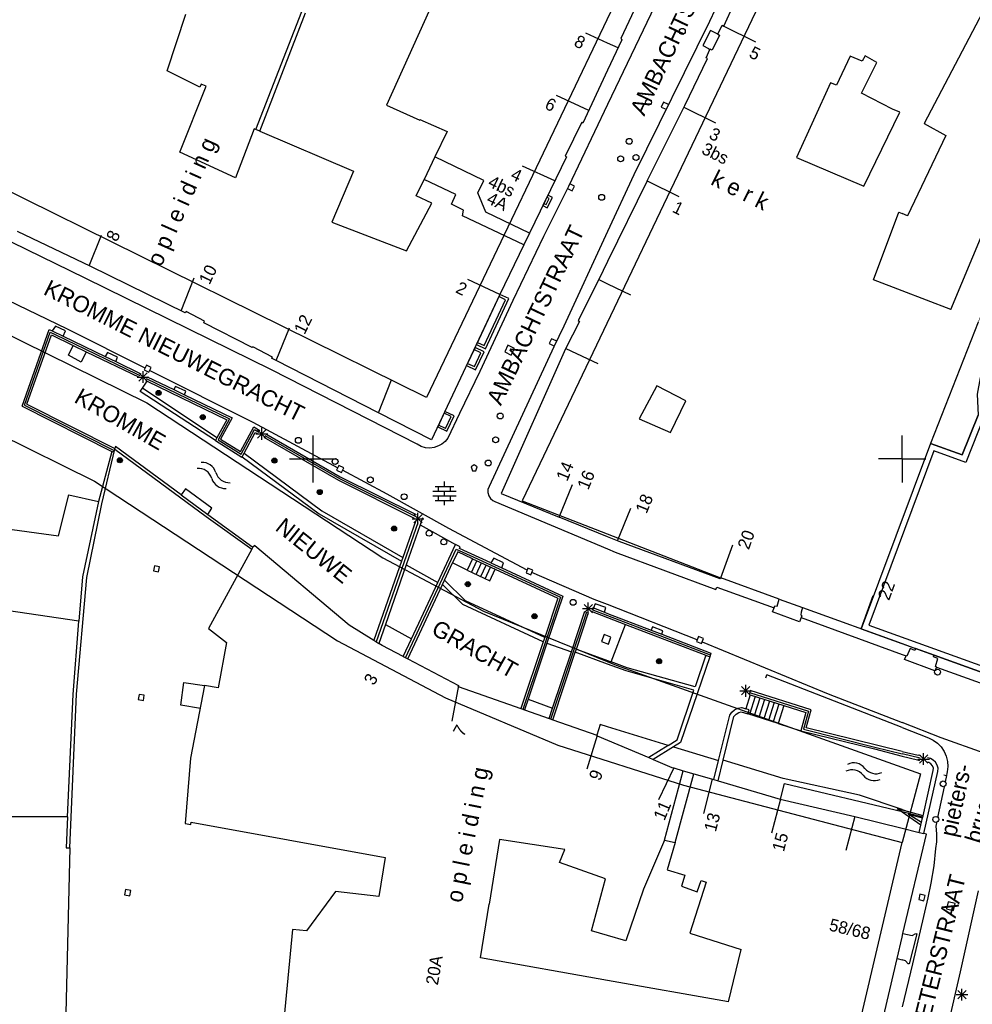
# Model space of a CAD drawing. Header units: millimetres. Extents: x 135944 to 142000, y 454200 to 456692.
# Tile 53 of 153: x 136925 to 137006, y 456004 to 456087. Entities that reach past the tile are written whole.
import ezdxf
from ezdxf.enums import TextEntityAlignment as Align

# ---------------------------------------------------------------- set-up
doc = ezdxf.new("R2010")
doc.units = ezdxf.units.MM
for name, color, linetype in [('TotaalGBKN2013_Bistad', 251, 'Continuous'), ('TotaalGBKN2013X$0$Contouren', 251, 'Continuous'), ('TotaalGBKN2013X$0$Xref', 251, 'Continuous')]:
    doc.layers.add(name, color=color, linetype=linetype)
doc.layers.add('TotaalGBKN2013X$0$PSVPORTS', color=251, linetype='Continuous', plot=False)
doc.styles.add('TotaalGBKN2013X$0$GBKN binnenstad 2009$0$Standard', font='txt')

# ---------------------------------------------------------------- blocks, each defined once
blk = doc.blocks.new('TotaalGBKN2013X$0$GBKN binnenstad 2009')
at = {"layer": 'TotaalGBKN2013_Bistad'}
for p, q in [((136984527.2, 456100000), (136975000, 456080088.3)), ((136989657, 456099733), (136983638, 456087160)), ((136963157, 456095419), (136956230, 456080052)), ((136977472, 456088598), (136976113, 456085697)), ((136984864, 456086762), (136985746, 456088684)), ((137007134, 456088508), (137001861, 456078496)), ((136937611, 456082960), (136939195, 456087775)), ((136945144, 456077963), (136949034, 456087999)), ((136945463, 456077827), (136949356, 456087873)), ((136983638, 456087160), (136977221, 456074136)), ((136984348, 456086062), (136984728, 456086840)), ((136984728, 456086840), (136984864, 456086762)), ((136984864, 456086762), (136987553, 456085431)), ((136975000, 456085316.9), (136973163, 456086163)), ((136983724, 456086371), (136983088, 456085097)), ((136984348, 456086062), (136983724, 456086371)), ((136984494, 456085986), (136983868, 456084715)), ((136984348, 456086062), (136984494, 456085986)), ((136976219, 456085604), (136975000, 456083007.2)), ((136975892, 456084906), (136975000, 456085316.9)), ((136976113, 456085697), (136976219, 456085604)), ((136983088, 456085097), (136983562, 456084861)), ((136983368, 456084061), (136983673, 456084764)), ((136983562, 456084861), (136983673, 456084764)), ((136983692, 456084808), (136983673, 456084764)), ((136983868, 456084715), (136983692, 456084808)), ((136996856, 456084240), (136996596, 456083770)), ((136997865, 456083664), (136996856, 456084240)), ((136981549, 456080024), (136983489, 456084002)), ((136983489, 456084002), (136983368, 456084061)), ((136995600, 456084206), (136994437, 456081748)), ((136996596, 456083770), (136995600, 456084206)), ((136996550, 456081052), (136997865, 456083664)), ((136940390, 456081563), (136937611, 456082960)), ((136975000, 456083007.2), (136972895, 456078523)), ((136940490, 456081814), (136940390, 456081563)), ((136940908, 456081648), (136940490, 456081814)), ((136993910, 456081944), (136991033, 456075591)), ((136994437, 456081748), (136993910, 456081944)), ((136938685, 456076042), (136940908, 456081648)), ((136999172, 456079710), (136996550, 456081052)), ((136956230, 456080052), (136959047, 456078760)), ((136973397, 456079592), (136970668, 456080849)), ((136975000, 456080088.3), (136971674, 456073137)), ((136979748, 456080291), (136979554, 456079885)), ((136980154, 456080097), (136979748, 456080291)), ((136978353, 456073614), (136981549, 456080024)), ((136979554, 456079885), (136979959, 456079691)), ((136981470, 456079866), (136984159, 456078535)), ((136996736, 456073158), (136999802, 456079443)), ((136999802, 456079443), (136999172, 456079710)), ((136959047, 456078760), (136959060, 456078836)), ((136959060, 456078836), (136961379, 456077815)), ((136972799, 456078592), (136971402, 456075707)), ((136972895, 456078523), (136972799, 456078592)), ((137001861, 456078496), (137003705, 456077474)), ((136944989, 456078029), (136943409, 456073873)), ((136945144, 456077963), (136944989, 456078029)), ((136945463, 456077827), (136945144, 456077963)), ((136945463, 456077827), (136953429, 456074425)), ((136961379, 456077815), (136960333, 456075644)), ((137003705, 456077474), (137000466, 456070644)), ((136943409, 456073873), (136938685, 456076042)), ((136960333, 456075644), (136959417, 456073743)), ((136964479, 456073648), (136960333, 456075644)), ((136971508, 456075668), (136968367, 456069181)), ((136971402, 456075707), (136971508, 456075668)), ((136991033, 456075591), (136996736, 456073158)), ((136953429, 456074425), (136951600, 456070095)), ((136970511, 456073609), (136967782, 456074866)), ((136958738, 456072333), (136959417, 456073743)), ((136962127, 456072453), (136959417, 456073743)), ((136963989, 456072597), (136964479, 456073648)), ((136972195, 456073172), (136971790, 456073366)), ((136977221, 456074136), (136975000, 456069322.6)), ((136978353, 456073614), (136975000, 456066772.6)), ((136978353, 456073614), (136981042, 456072283)), ((136964655, 456070950), (136963989, 456072597)), ((136971674, 456073137), (136969549, 456068891)), ((136971595, 456072960), (136972001, 456072766)), ((136972001, 456072766), (136972195, 456073172)), ((137004128, 456062680), (137008433, 456073035)), ((136957915, 456067681), (136960077, 456071710)), ((136960077, 456071710), (136958738, 456072333)), ((136961736, 456071632), (136962127, 456072453)), ((136969581, 456071691), (136969785, 456071593)), ((136969785, 456071593), (136970041, 456072122)), ((136970041, 456072122), (136969837, 456072220)), ((136962774, 456071138), (136961736, 456071632)), ((136962666, 456070657), (136962774, 456071138)), ((136968367, 456069181), (136964655, 456070950)), ((136997577, 456065220), (136999724, 456070962)), ((136999724, 456070962), (137000000, 456070844)), ((136951600, 456070095), (136957915, 456067681)), ((136967879, 456068174), (136962666, 456070657)), ((137000466, 456070644), (137000000, 456070844)), ((136931129, 456066341), (136924890, 456069305)), ((136968367, 456069181), (136967879, 456068174)), ((136975000, 456069322.6), (136971289, 456061280)), ((136930660, 456065354), (136924448, 456068376)), ((136930982, 456066411), (136932030, 456069009)), ((136969549, 456068891), (136966962, 456063444)), ((136967879, 456068174), (136965846, 456063971)), ((136975000, 456066772.6), (136974242, 456065226)), ((136939144, 456062411), (136931129, 456066341)), ((136920375, 456065260), (136929113, 456061041)), ((136946461, 456057561), (136930660, 456065354)), ((136938787, 456062583), (136939911, 456065366)), ((136965849, 456063970), (136963120, 456065227)), ((136974242, 456065226), (136972495, 456061746)), ((136974242, 456065226), (136975000, 456064863.7)), ((137000000, 456064281), (136997577, 456065220)), ((136975000, 456064863.7), (136976949, 456063932)), ((137004128, 456062680), (137000000, 456064281)), ((136965846, 456063971), (136960058, 456051617)), ((136966962, 456063444), (136964143, 456057425)), ((136964524, 456059623), (136966341, 456063521)), ((136966341, 456063521), (136965765, 456063789)), ((136939233, 456062523), (136939144, 456062411)), ((136940786, 456061687), (136939233, 456062523)), ((136940713, 456061561), (136940786, 456061687)), ((136972606, 456061663), (136971427, 456059345)), ((136972495, 456061746), (136972606, 456061663)), ((136925291, 456054488), (136927591, 456060996)), ((136927591, 456060996), (136927856, 456060867)), ((136928121, 456061281), (136927856, 456060867)), ((136927856, 456060867), (136928785, 456060418)), ((136928991, 456060881), (136928121, 456061281)), ((136928785, 456060418), (136928991, 456060881)), ((136929113, 456061041), (136935705, 456057735)), ((136944835, 456059455), (136940713, 456061561)), ((136946858, 456058350), (136947982, 456061133)), ((136971289, 456061280), (136970432, 456059531)), ((137006461, 456061613), (137002398, 456051322)), ((136925496, 456054573), (136927684, 456060765)), ((136925705, 456054654), (136927781, 456060528)), ((136927684, 456060765), (136928092, 456060562)), ((136927781, 456060528), (136929626, 456059634)), ((136928092, 456060562), (136935016, 456057220)), ((136928785, 456060418), (136932340, 456058701)), ((136970226, 456060213), (136970032, 456059807)), ((136970632, 456060019), (136970226, 456060213)), ((136929224, 456058808), (136929626, 456059634)), ((136929626, 456059634), (136930723, 456059105)), ((136944894, 456059531), (136944835, 456059455)), ((136946538, 456058651), (136944894, 456059531)), ((136964250, 456059013), (136963656, 456059291)), ((136963948, 456059891), (136964524, 456059623)), ((136970432, 456059531), (136964932, 456047658)), ((136971427, 456059345), (136965951, 456047079)), ((136966527, 456059649), (136966260, 456059090)), ((136967086, 456059382), (136966527, 456059649)), ((136966819, 456058823), (136967086, 456059382)), ((136970032, 456059807), (136970437, 456059613)), ((136971451, 456059391), (136974158, 456058097)), ((136930295, 456058219), (136929224, 456058808)), ((136930723, 456059105), (136930295, 456058219)), ((136930723, 456059105), (136935221, 456056931)), ((136932551, 456059041), (136932340, 456058701)), ((136932340, 456058701), (136933244, 456058264)), ((136933401, 456058651), (136932551, 456059041)), ((136933244, 456058264), (136933401, 456058651)), ((136946465, 456058550), (136946538, 456058651)), ((136946858, 456058350), (136946465, 456058550)), ((136955538, 456053923), (136946858, 456058350)), ((136963696, 456057837), (136964250, 456059013)), ((136966260, 456059090), (136966819, 456058823)), ((136933244, 456058264), (136935369, 456057237)), ((136935858, 456057976), (136935656, 456057574)), ((136935656, 456057574), (136936058, 456057372)), ((136936260, 456057774), (136935858, 456057976)), ((136936058, 456057372), (136936260, 456057774)), ((136936124, 456057524), (136944880, 456053133)), ((136958830, 456051245), (136946461, 456057561)), ((136963102, 456058115), (136963696, 456057837)), ((136935015, 456057219), (136935295, 456057084)), ((136935064, 456056952), (136936064, 456056952)), ((136935210, 456056598), (136935918, 456057306)), ((136935918, 456056598), (136935210, 456057306)), ((136935564, 456056452), (136935564, 456057452)), ((136935761, 456056670), (136935916, 456056595)), ((136935836, 456056824), (136942909, 456053409)), ((136935909, 456056976), (136938171, 456055883)), ((136955538, 456053923), (136956662, 456056706)), ((136964143, 456057425), (136962432, 456053864)), ((136935326, 456055737), (136935502, 456055998)), ((136935502, 456055998), (136935916, 456056595)), ((136941826, 456051798), (136935502, 456055998)), ((136935916, 456056595), (136942673, 456053332)), ((136938321, 456056151), (136938171, 456055883)), ((136938171, 456055883), (136939077, 456055445)), ((136939201, 456055761), (136938321, 456056151)), ((136979171, 456056215), (136977678, 456053413)), ((136981628, 456054923), (136979171, 456056215)), ((136941704, 456051576), (136935326, 456055737)), ((136939077, 456055445), (136939201, 456055761)), ((136939077, 456055445), (136943138, 456053483)), ((136925291, 456054488), (136932901, 456050636)), ((136925496, 456054573), (136933100, 456050724)), ((136925705, 456054654), (136933175, 456050873)), ((136980350, 456052236), (136981628, 456054923)), ((136942673, 456053332), (136941826, 456051798)), ((136942909, 456053409), (136941930, 456051634)), ((136943138, 456053483), (136942150, 456051691)), ((136960058, 456051617), (136955538, 456053923)), ((136961725, 456053598), (136961119, 456053882)), ((136961250, 456052586), (136961725, 456053598)), ((136962432, 456053864), (136961439, 456051756)), ((136977678, 456053413), (136980350, 456052236)), ((137005110, 456050335), (137006464, 456053721)), ((136943831, 456050632), (136944956, 456052720)), ((136943892, 456050398), (136945021, 456052492)), ((136944880, 456053133), (136952099, 456049253)), ((136944956, 456052720), (136945465, 456052427)), ((136945021, 456052492), (136945383, 456052283)), ((136945287, 456051777), (136945995, 456052485)), ((136945995, 456051777), (136945287, 456052485)), ((136945641, 456051631), (136945641, 456052631)), ((136961250, 456052586), (136960644, 456052870)), ((136941826, 456051798), (136941704, 456051576)), ((136941930, 456051634), (136943892, 456050398)), ((136942150, 456051691), (136943831, 456050632)), ((136944135, 456050491), (136945087, 456052258)), ((136945087, 456052258), (136945298, 456052136)), ((136945141, 456052131), (136946141, 456052131)), ((136945818, 456051837), (136952145, 456048195)), ((136945903, 456051985), (136952225, 456048345)), ((136945985, 456052128), (136952303, 456048490)), ((136950000, 456050000), (136950000, 456052000)), ((136961439, 456051756), (136961207, 456051474)), ((137000000, 456050000), (137000000, 456052000)), ((137000000, 456050000), (137000000, 456052000)), ((136932061, 456046196), (136933164, 456050842)), ((136933164, 456050842), (136933024, 456050574)), ((136933164, 456050842), (136940926, 456045125)), ((136933217, 456051051), (136933175, 456050873)), ((136938791, 456046946), (136933217, 456051051)), ((136941704, 456051576), (136943956, 456050158)), ((136958834, 456051242), (136958830, 456051245)), ((136959166, 456051062), (136958834, 456051242)), ((136959528, 456050955), (136959166, 456051062)), ((136959905, 456050927), (136959528, 456050955)), ((136960279, 456050978), (136959905, 456050927)), ((136960634, 456051107), (136960279, 456050978)), ((136960919, 456051248), (136960634, 456051107)), ((136961207, 456051474), (136960919, 456051248)), ((137002398, 456051322), (137005110, 456050335)), ((136932901, 456050636), (136931782, 456046380)), ((136933024, 456050574), (136932901, 456050636)), ((136943956, 456050158), (136943974, 456050191)), ((136943974, 456050191), (136944135, 456050491)), ((136943974, 456050191), (136950518, 456045325)), ((136944135, 456050491), (136950729, 456045590)), ((136948000, 456050000), (136950000, 456050000)), ((136950000, 456050000), (136952000, 456050000)), ((136950000, 456048000), (136950000, 456050000)), ((137000000, 456050000), (136998000, 456050000)), ((137000000, 456050000), (137000000, 456048000)), ((137000000, 456050000), (137000000, 456048000)), ((137000000, 456050000), (137002000, 456050000)), ((136952194, 456049451), (136951992, 456049049)), ((136952596, 456049249), (136952194, 456049451)), ((136952394, 456048847), (136952596, 456049249)), ((136963675, 456049504), (136963425, 456049322)), ((136963425, 456049322), (136963529, 456049004)), ((136963925, 456049322), (136963675, 456049504)), ((136963822, 456049004), (136963925, 456049322)), ((136951992, 456049049), (136952394, 456048847)), ((136952225, 456048345), (136958663, 456045129)), ((136952303, 456048490), (136958738, 456045277)), ((136956278, 456047006), (136952487, 456049044)), ((136963529, 456049004), (136963822, 456049004)), ((136939174, 456047449), (136938791, 456046946)), ((136941411, 456045815), (136939174, 456047449)), ((136952145, 456048195), (136958587, 456044978)), ((136960353, 456047674), (136961953, 456047674)), ((136960653, 456047274), (136960653, 456047674)), ((136961153, 456047674), (136961153, 456048074)), ((136961653, 456047274), (136961653, 456047674)), ((136964932, 456047658), (136964844, 456047405)), ((136970891, 456045061), (136972026, 456047839)), ((136928396, 456043468), (136929268, 456046943)), ((136929268, 456046943), (136931782, 456046380)), ((136938791, 456046946), (136941060, 456045275)), ((136961523, 456044085), (136956278, 456047006)), ((136960173, 456047274), (136962133, 456047274)), ((136960173, 456046874), (136962133, 456046874)), ((136960653, 456046474), (136960653, 456046874)), ((136961153, 456046874), (136961153, 456047274)), ((136961653, 456046474), (136961653, 456046874)), ((136964844, 456047405), (136964835, 456047138)), ((136964835, 456047138), (136964904, 456046880)), ((136964904, 456046880), (136965047, 456046654)), ((136965047, 456046654), (136965249, 456046480)), ((136965951, 456047079), (136970891, 456045061)), ((136931782, 456046380), (136930429, 456039989)), ((136930778, 456039945), (136932061, 456046196)), ((136941060, 456045275), (136941411, 456045815)), ((136960353, 456046474), (136961953, 456046474)), ((136961153, 456046074), (136961153, 456046474)), ((136965249, 456046480), (136965412, 456046399)), ((136965412, 456046399), (136975000, 456042353.6)), ((136975837, 456043041), (136976972, 456045819)), ((136940926, 456045125), (136944783, 456042352)), ((136941060, 456045275), (136944870, 456042512)), ((136950518, 456045325), (136957493, 456041316)), ((136950729, 456045590), (136957601, 456041629)), ((136958540, 456044568), (136959248, 456045276)), ((136959248, 456044568), (136958540, 456045276)), ((136958894, 456044422), (136958894, 456045422)), ((136959287, 456045003), (136959092, 456044407)), ((136975000, 456043383.1), (136970891, 456045061)), ((136919708, 456044636), (136928396, 456043468)), ((136958895, 456044587), (136955357, 456034473)), ((136958676, 456044698), (136957601, 456041629)), ((136959092, 456044407), (136957900, 456041003)), ((136958394, 456044922), (136959394, 456044922)), ((136959092, 456044407), (136962086, 456042731)), ((136968163, 456040549), (136961523, 456044085)), ((136975992, 456042978), (136975000, 456043383.1)), ((136944870, 456042512), (136944783, 456042352)), ((136945042, 456042660), (136944870, 456042512)), ((136945042, 456042660), (136953072, 456035904)), ((136960583, 456039511), (136962086, 456042731)), ((136962485, 456042545), (136962086, 456042731)), ((136962415, 456042401), (136962485, 456042545)), ((136984563, 456039830), (136975992, 456042978)), ((136984613, 456039892), (136985635, 456042713)), ((136944783, 456042352), (136941123, 456035603)), ((136957601, 456041629), (136957493, 456041316)), ((136957842, 456033121), (136962147, 456042343)), ((136962276, 456042098), (136961845, 456041175)), ((136962147, 456042343), (136963585, 456041681)), ((136963515, 456041531), (136962276, 456042098)), ((136965072, 456041178), (136962415, 456042401)), ((136963585, 456041681), (136970985, 456038272)), ((136975000, 456042353.6), (136975646, 456042081)), ((136975646, 456042081), (136984179, 456038908)), ((136936524, 456040933), (136936443, 456040490)), ((136936967, 456040852), (136936524, 456040933)), ((136936886, 456040409), (136936967, 456040852)), ((136957493, 456041316), (136955145, 456034606)), ((136957900, 456041003), (136956132, 456035947)), ((136957900, 456041003), (136960583, 456039511)), ((136961164, 456039715), (136961845, 456041175)), ((136963063, 456040550), (136961845, 456041175)), ((136963515, 456041531), (136963063, 456040550)), ((136963452, 456040370), (136963904, 456041351)), ((136963515, 456041531), (136965457, 456040636)), ((136963840, 456040191), (136964292, 456041172)), ((136964229, 456040012), (136964681, 456040993)), ((136964617, 456039833), (136965069, 456040814)), ((136965331, 456041581), (136965072, 456041178)), ((136965072, 456041178), (136966012, 456040744)), ((136966171, 456041171), (136965331, 456041581)), ((136966012, 456040744), (136966171, 456041171)), ((136929903, 456030017), (136930778, 456039945)), ((136930429, 456039989), (136930122, 456036237)), ((136936443, 456040490), (136936886, 456040409)), ((136963063, 456040550), (136965005, 456039655)), ((136965005, 456039655), (136965457, 456040636)), ((136965457, 456040636), (136970782, 456038184)), ((136966012, 456040744), (136971189, 456038360)), ((136968240, 456040734), (136968075, 456040315)), ((136968075, 456040315), (136968494, 456040150)), ((136968659, 456040569), (136968240, 456040734)), ((136968494, 456040150), (136968659, 456040569)), ((136973863, 456038077), (136968553, 456040356)), ((136958037, 456033018), (136960989, 456039343)), ((136958349, 456034728), (136960583, 456039511)), ((136960989, 456039343), (136961164, 456039715)), ((136962700, 456037641), (136960989, 456039343)), ((136962923, 456037961), (136961164, 456039715)), ((136984179, 456038908), (136984273, 456039121)), ((136984273, 456039121), (136989124, 456037350)), ((136984596, 456039898), (136984563, 456039830)), ((136989567, 456038100), (136984596, 456039898)), ((136970985, 456038272), (136967789, 456028735)), ((136971189, 456038360), (136969851, 456034368)), ((136996521, 456035578), (136997543, 456038399)), ((136930122, 456036237), (136921618, 456037467)), ((136969537, 456034472), (136962700, 456037641)), ((136969659, 456034835), (136962923, 456037961)), ((136970782, 456038184), (136969659, 456034835)), ((136972999, 456036945), (136973707, 456037653)), ((136973707, 456036945), (136972999, 456037653)), ((136973353, 456036799), (136973353, 456037799)), ((136973951, 456037691), (136973789, 456037351)), ((136975000, 456037629.1), (136973863, 456038077)), ((136974851, 456037381), (136973951, 456037691)), ((136982604, 456034634), (136975000, 456037629.1)), ((136989124, 456037350), (136989188, 456037518)), ((136989188, 456037518), (136989383, 456037491)), ((136989383, 456037491), (136989567, 456038100)), ((136989567, 456038100), (136991540, 456037386)), ((136970188, 456027901), (136973229, 456037026)), ((136971923, 456033629), (136973075, 456037084)), ((136972345, 456033853), (136973384, 456036968)), ((136972853, 456037299), (136973853, 456037299)), ((136973589, 456037074), (136975000, 456036531.3)), ((136973647, 456037229), (136975000, 456036708.5)), ((136973705, 456037383), (136973789, 456037351)), ((136973789, 456037351), (136974740, 456036985)), ((136974740, 456036985), (136974851, 456037381)), ((136974740, 456036985), (136975000, 456036885)), ((136975000, 456036885), (136978683, 456035468)), ((136975000, 456036708.5), (136979433, 456035003)), ((136988995, 456037012), (136989124, 456037350)), ((136991281, 456036171), (136988995, 456037012)), ((136991425, 456036991), (136991409, 456036756)), ((136991409, 456036756), (136991499, 456036673)), ((136991540, 456037386), (136991425, 456036991)), ((136991499, 456036673), (136991434, 456036523)), ((136991540, 456037386), (137000000, 456034328)), ((136929620, 456029985), (136930122, 456036237)), ((136953072, 456035904), (136955145, 456034606)), ((136956132, 456035947), (136955569, 456034340)), ((136956132, 456035947), (136958349, 456034728)), ((136975000, 456036531.3), (136976519, 456035947)), ((136975306, 456032770), (136976519, 456035947)), ((136976519, 456035947), (136983341, 456033323)), ((136991434, 456036523), (136991281, 456036171)), ((136991434, 456036523), (137000000, 456033398)), ((136941123, 456035603), (136942640, 456034404)), ((136974705, 456035084), (136974484, 456034505)), ((136975000, 456034971.4), (136974705, 456035084)), ((136975284, 456034863), (136975000, 456034971.4)), ((136978821, 456035731), (136978683, 456035468)), ((136978683, 456035468), (136979595, 456035118)), ((136979681, 456035401), (136978821, 456035731)), ((136979433, 456035004), (136983714, 456033357)), ((136979595, 456035118), (136979681, 456035401)), ((136979595, 456035118), (136983773, 456033511)), ((136982713, 456034915), (136982548, 456034496)), ((136983132, 456034750), (136982713, 456034915)), ((136942640, 456034404), (136941945, 456030561)), ((136955145, 456034606), (136955569, 456034340)), ((136955854, 456034162), (136955569, 456034340)), ((136957647, 456033223), (136955854, 456034162)), ((136957647, 456033223), (136958349, 456034728)), ((136969537, 456034472), (136967635, 456028797)), ((136969851, 456034368), (136968247, 456029590)), ((136969659, 456034835), (136969537, 456034472)), ((136969851, 456034368), (136971923, 456033629)), ((136974484, 456034505), (136975063, 456034284)), ((136975000, 456034308), (136975063, 456034284)), ((136975063, 456034284), (136975284, 456034863)), ((136982548, 456034496), (136982967, 456034331)), ((136982967, 456034331), (136983132, 456034750)), ((136983024, 456034466), (136993715, 456030065)), ((137000000, 456034328), (137001146, 456033914)), ((136970324, 456028833), (136971923, 456033629)), ((136970343, 456027846), (136972257, 456033587)), ((136972257, 456033587), (136972345, 456033853)), ((136975000, 456032583.1), (136972257, 456033587)), ((136972345, 456033853), (136975000, 456032881.9)), ((136983341, 456033323), (136982432, 456030644)), ((136983341, 456033323), (136983667, 456033198)), ((136983773, 456033511), (136983667, 456033198)), ((137000000, 456033398), (137000336, 456033275)), ((137000207, 456032965), (137000336, 456033275)), ((137000400, 456033252), (137000336, 456033275)), ((137000694, 456033906), (137000400, 456033252)), ((137001076, 456033746), (137000694, 456033906)), ((137001146, 456033914), (137001076, 456033746)), ((137002724, 456033346), (137001146, 456033914)), ((137002667, 456033194), (137002724, 456033346)), ((137007197, 456031736), (137002724, 456033346)), ((136957647, 456033223), (136958037, 456033018)), ((136958037, 456033018), (136962336, 456030766)), ((136975000, 456032881.9), (136975306, 456032770)), ((136976585, 456032003), (136975000, 456032583.1)), ((136976671, 456032270), (136975306, 456032770)), ((136983667, 456033198), (136981196, 456025914)), ((137002775, 456032005), (137000207, 456032965)), ((137003028, 456033050), (137002667, 456033194)), ((137002820, 456032366), (137003028, 456033050)), ((136982327, 456030377), (136976585, 456032003)), ((136982432, 456030644), (136976671, 456032270)), ((136988432, 456031426), (136988523, 456031659)), ((137000000, 456027184), (136988523, 456031659)), ((137002922, 456032328), (137002775, 456032005)), ((137002922, 456032328), (137002820, 456032366)), ((137002922, 456032328), (137006614, 456030977)), ((136938762, 456029078), (136939033, 456031022)), ((136939033, 456031022), (136940784, 456030769)), ((136940784, 456030769), (136939592, 456024603)), ((136941945, 456030561), (136940784, 456030769)), ((136962336, 456030766), (136961763, 456027732)), ((136962336, 456030766), (136962292, 456030674)), ((136986720, 456029811), (136986720, 456030811)), ((136929138, 456019606), (136929620, 456029985)), ((136929345, 456016988), (136929903, 456030017)), ((136935227, 456030008), (136935146, 456029565)), ((136935670, 456029927), (136935227, 456030008)), ((136935589, 456029484), (136935670, 456029927)), ((136962292, 456030674), (136962318, 456030665)), ((136962318, 456030665), (136967635, 456028797)), ((136980905, 456026145), (136982327, 456030377)), ((136986220, 456030311), (136987220, 456030311)), ((136986366, 456029957), (136987074, 456030665)), ((136987074, 456029957), (136986366, 456030665)), ((136987106, 456029957), (136986734, 456028782)), ((136987113, 456030340), (136987002, 456029990)), ((136987002, 456029990), (136987106, 456029957)), ((136987057, 456030165), (136992052, 456028583)), ((136987106, 456029957), (136989953, 456029056)), ((136992277, 456028705), (136987113, 456030340)), ((136993715, 456030065), (137000000, 456027611)), ((136935146, 456029565), (136935589, 456029484)), ((136940435, 456028806), (136938762, 456029078)), ((136968247, 456029590), (136967947, 456028688)), ((136968247, 456029590), (136970324, 456028833)), ((136987513, 456029828), (136987032, 456028309)), ((136987920, 456029699), (136987439, 456028180)), ((136988327, 456029570), (136987846, 456028051)), ((136988733, 456029442), (136988252, 456027923)), ((136989140, 456029313), (136988659, 456027794)), ((136989547, 456029184), (136989066, 456027665)), ((136989953, 456029056), (136989472, 456027536)), ((136989953, 456029056), (136991827, 456028462)), ((136967635, 456028797), (136967947, 456028688)), ((136967947, 456028688), (136970032, 456027956)), ((136970032, 456027956), (136970324, 456028833)), ((136984412, 456024392), (136985360, 456028232)), ((136985360, 456028232), (136985541, 456028488)), ((136985541, 456028488), (136985780, 456028691)), ((136985724, 456028142), (136985902, 456028337)), ((136985780, 456028691), (136986063, 456028827)), ((136985902, 456028337), (136986130, 456028470)), ((136986063, 456028827), (136986371, 456028887)), ((136986130, 456028470), (136986335, 456028523)), ((136986335, 456028523), (136986900, 456028349)), ((136986371, 456028887), (136986404, 456028889)), ((136986404, 456028889), (136986734, 456028782)), ((136987011, 456028693), (136986734, 456028782)), ((136986900, 456028349), (136987011, 456028693)), ((136989472, 456027536), (136986900, 456028349)), ((136991827, 456028462), (136991393, 456026911)), ((136992052, 456028583), (136991621, 456027045)), ((136991849, 456027178), (136992277, 456028705)), ((136970032, 456027956), (136970343, 456027846)), ((136970343, 456027846), (136974082, 456026533)), ((136974366, 456027447), (136974082, 456026533)), ((136975000, 456027252.9), (136974366, 456027447)), ((136984804, 456024416), (136985724, 456028142)), ((136989472, 456027536), (136991393, 456026911)), ((137003308, 456026319), (137000000, 456027611)), ((136980150, 456025676), (136975000, 456027252.9)), ((136991393, 456026911), (136997641, 456025378)), ((136991621, 456027045), (136997691, 456025537)), ((137000000, 456025164), (136991849, 456027178)), ((137000000, 456027184), (137002225, 456026317)), ((136974111, 456026523), (136973229, 456023656)), ((136974111, 456026523), (136974082, 456026533)), ((136974100, 456026483), (136974111, 456026523)), ((136974100, 456026483), (136975000, 456026104.9)), ((136975000, 456026104.9), (136978484, 456024641)), ((136980150, 456025676), (136980905, 456026145)), ((136981196, 456025914), (136980605, 456025547)), ((137002225, 456026317), (137002632, 456026125)), ((137002632, 456026125), (137002999, 456025863)), ((137002999, 456025863), (137003314, 456025541)), ((137006977, 456025002), (137003308, 456026319)), ((136980150, 456025676), (136978484, 456024641)), ((136980605, 456025547), (136978877, 456024476)), ((136980605, 456025547), (136984412, 456024392)), ((136997641, 456025378), (137000000, 456024749)), ((136997691, 456025537), (137000000, 456024958)), ((137000000, 456025164), (137001360, 456024849)), ((137001536, 456024604), (137000000, 456024958)), ((137001468, 456024161), (137002176, 456024869)), ((137002176, 456024161), (137001468, 456024869)), ((137001822, 456024015), (137001822, 456025015)), ((137003314, 456025541), (137003567, 456025169)), ((137003567, 456025169), (137003750, 456024757)), ((136939592, 456024603), (136939124, 456019052)), ((136978484, 456024641), (136978877, 456024476)), ((136978877, 456024476), (136980462, 456023810)), ((136984012, 456022769), (136984412, 456024392)), ((136984372, 456022663), (136984804, 456024416)), ((136989907, 456022877), (136984804, 456024416)), ((137000000, 456024749), (137001294, 456024450)), ((137001294, 456024450), (137001484, 456024403)), ((137001322, 456024515), (137002322, 456024515)), ((137001583, 456024785), (137001360, 456024849)), ((137002257, 456024210), (137002066, 456024258)), ((137002281, 456024586), (137002160, 456024621)), ((137002258, 456024210), (137002257, 456024210)), ((137002445, 456024112), (137002258, 456024210)), ((137002400, 456024554), (137002281, 456024586)), ((137002646, 456024429), (137002400, 456024554)), ((137002582, 456023952), (137002445, 456024112)), ((137002845, 456024239), (137002646, 456024429)), ((137002982, 456024000), (137002845, 456024239)), ((137003750, 456024757), (137003858, 456024320)), ((137003858, 456024320), (137003887, 456023871)), ((136980615, 456023765), (136979331, 456021055)), ((136979841, 456017634), (136981423, 456023528)), ((136980462, 456023810), (136980615, 456023765)), ((136980615, 456023765), (136981423, 456023528)), ((136980729, 456017419), (136982317, 456023265)), ((136981423, 456023528), (136982317, 456023265)), ((136982317, 456023265), (136984012, 456022769)), ((137001775, 456019700), (137002641, 456023543)), ((137001844, 456018193), (137003029, 456023456)), ((137002651, 456023753), (137002582, 456023952)), ((137002641, 456023543), (137002651, 456023753)), ((137003045, 456023731), (137002982, 456024000)), ((137003029, 456023456), (137003045, 456023731)), ((137003806, 456023295), (137003780, 456023108)), ((137003836, 456023423), (137003806, 456023295)), ((137003887, 456023871), (137003836, 456023423)), ((136983884, 456022806), (136983127, 456019904)), ((136984012, 456022769), (136984372, 456022663)), ((136984372, 456022663), (136989657, 456021113)), ((136989661, 456021118), (136990002, 456022429)), ((136996394, 456021455), (136989907, 456022877)), ((136990002, 456022429), (137000000, 456020053)), ((137003536, 456023162), (137003780, 456023109)), ((137003780, 456023108), (137003663, 456022568)), ((137003576, 456022166), (137003009, 456019545)), ((136989661, 456021118), (136988904, 456018216)), ((136989657, 456021113), (136995990, 456019646)), ((137000000, 456020224), (136996394, 456021455)), ((137000000, 456020003), (136999569, 456020300)), ((136999569, 456020300), (137000000, 456020183)), ((137000000, 456020224), (137000579, 456020026)), ((137000579, 456020026), (137000000, 456020183)), ((137000000, 456020053), (137001757, 456019617)), ((137001596, 456018901), (137000000, 456020003)), ((137001775, 456019700), (137000579, 456020026)), ((136929138, 456019606), (136924100, 456019602)), ((136929138, 456019606), (136929038, 456016963)), ((136939124, 456019052), (136939617, 456018962)), ((136939617, 456018962), (136939654, 456019168)), ((136939654, 456019168), (136956112, 456016154)), ((136995990, 456019646), (136995233, 456016744)), ((136995990, 456019646), (137000000, 456018637)), ((137001646, 456019124), (137000522, 456019838)), ((137000522, 456019838), (137001738, 456019533)), ((137001596, 456018901), (137001646, 456019124)), ((137001646, 456019124), (137001738, 456019533)), ((137001738, 456019533), (137001775, 456019700)), ((137002913, 456019098), (137002855, 456018830)), ((137000000, 456018637), (137001457, 456018286)), ((137001457, 456018286), (137001596, 456018901)), ((137001457, 456018286), (137001844, 456018193)), ((137002061, 456018141), (137001844, 456018193)), ((137002855, 456018830), (137002923, 456018154)), ((136965829, 456017676), (136964942, 456012188)), ((136971366, 456016832), (136965829, 456017676)), ((136979841, 456017634), (136978055, 456013472)), ((136979841, 456017634), (136980729, 456017419)), ((136980729, 456017419), (136980052, 456015119)), ((137000072, 456009688), (137002061, 456018141)), ((137002911, 456017474), (137002841, 456016913)), ((137002923, 456018154), (137002911, 456017474)), ((136929345, 456016988), (136928961, 456001573)), ((136929038, 456016963), (136929345, 456016988)), ((136970916, 456015739), (136971366, 456016832)), ((137002841, 456016913), (137002678, 456015437)), ((136956112, 456016154), (136955569, 456012850)), ((136974826, 456014348), (136970916, 456015739)), ((136980052, 456015119), (136981556, 456014663)), ((137002678, 456015437), (137002436, 456013971)), ((136973636, 456009914), (136974826, 456014348)), ((136981556, 456014663), (136981278, 456013710)), ((136983352, 456014049), (136981973, 456009722)), ((136982592, 456013248), (136982946, 456014188)), ((136982946, 456014188), (136983352, 456014049)), ((136934074, 456013435), (136933993, 456012992)), ((136934517, 456013354), (136934074, 456013435)), ((136934436, 456012911), (136934517, 456013354)), ((136951895, 456013273), (136949429, 456009917)), ((136955569, 456012850), (136951895, 456013273)), ((136978055, 456013472), (136976542, 456009088)), ((136981278, 456013710), (136982592, 456013248)), ((137002436, 456013971), (137002169, 456012741)), ((137004957, 456006441), (137006489, 456013331)), ((136933993, 456012992), (136934436, 456012911)), ((137002169, 456012741), (137000893, 456007113)), ((137001515, 456013030), (137001405, 456012594)), ((137001405, 456012594), (137001841, 456012484)), ((137001951, 456012920), (137001515, 456013030)), ((137001841, 456012484), (137001951, 456012920)), ((137003912, 456012400), (137003770, 456011796)), ((137004516, 456012258), (137003912, 456012400)), ((136964204, 456007623), (136964942, 456012188)), ((137003770, 456011796), (137004374, 456011654)), ((137004374, 456011654), (137004516, 456012258)), ((136948236, 456010037), (136947123, 455998050)), ((136949429, 456009917), (136948236, 456010037)), ((136975000, 456009526.3), (136973636, 456009914)), ((136976542, 456009088), (136975000, 456009526.3)), ((136981973, 456009722), (136986326, 456008353)), ((136999573, 456007569), (137000000, 456009382)), ((137000000, 456009382), (137000072, 456009688)), ((137000072, 456009688), (137000852, 456009531)), ((137001252, 456009682), (137000598, 456007137)), ((137000852, 456009531), (137001167, 456009702)), ((137001167, 456009702), (137001252, 456009682)), ((136985257, 456003900), (136986326, 456008353)), ((136975000, 456005713.8), (136964204, 456007623)), ((136997889, 456000413), (136999573, 456007569)), ((136999573, 456007569), (137000000, 456007455)), ((137000272, 456007382), (137000000, 456007455)), ((137000503, 456007132), (137000272, 456007382)), ((137000893, 456007113), (137000000, 456003477)), ((137000598, 456007137), (137000503, 456007132)), ((136985257, 456003900), (136975000, 456005713.8)), ((137000000, 455985149), (137004957, 456006441)), ((137004727, 456004158), (137005435, 456004866)), ((137005435, 456004158), (137004727, 456004866)), ((137005081, 456004012), (137005081, 456005012)), ((137004581, 456004512), (137005581, 456004512))]:
    blk.add_line(p, q, dxfattribs=at)
for centre, radius in [((136981342, 456086311), 250), ((136978467, 456080287), 250), ((136976833, 456076968), 250), ((136976104, 456075488), 250), ((136977412, 456075601), 250), ((136974491, 456072213), 250), ((136974491, 456072213), 250), ((136936886, 456055607), 215), ((136936886, 456055607), 155), ((136936886, 456055607), 95), ((136936886, 456055607), 35), ((136940633, 456053549), 215), ((136940633, 456053549), 155), ((136940633, 456053549), 95), ((136940633, 456053549), 35), ((136965886, 456053646), 250), ((136948743, 456051580), 250), ((136965494, 456051625), 250), ((136933594, 456049888), 215), ((136933594, 456049888), 155), ((136933594, 456049888), 95), ((136946715, 456049863), 215), ((136946715, 456049863), 155), ((136946715, 456049863), 95), ((136951863, 456049783), 250), ((136933594, 456049888), 35), ((136946715, 456049863), 35), ((136964863, 456049658), 250), ((136954859, 456048222), 250), ((136950564, 456047186), 215), ((136950564, 456047186), 155), ((136950564, 456047186), 95), ((136950564, 456047186), 35), ((136957722, 456046792), 250), ((136956874, 456044088), 215), ((136956874, 456044088), 155), ((136956874, 456044088), 95), ((136956874, 456044088), 35), ((136959841, 456043689), 250), ((136961089, 456042953), 250), ((136963135, 456039365), 215), ((136963135, 456039365), 155), ((136963135, 456039365), 95), ((136963135, 456039365), 35), ((136972070, 456037824), 250), ((136968791, 456036638), 215), ((136968791, 456036638), 155), ((136968791, 456036638), 95), ((136968791, 456036638), 35), ((136979371, 456032819), 215), ((136979371, 456032819), 155), ((136979371, 456032819), 95), ((136979371, 456032819), 35), ((137003006, 456031896), 250), ((137003483, 456022411), 250), ((137002853, 456019391), 250)]:
    blk.add_circle(centre, radius, dxfattribs=at)
for centre, radius, start, end in [((136940260.1, 456048032.5), 1174.3, 15.347117, 95.179581), ((136940604.1, 456048524.7), 1174.3, 15.347117, 95.179581), ((136942572.2, 456048724.9), 1239.8, 197.929542, 271.683589), ((136942916.2, 456049217.2), 1239.8, 197.929542, 271.683589), ((136995891.6, 456023014.5), 1174.3, 36.959131, 116.791594), ((136995753.1, 456022430.2), 1174.3, 36.959131, 116.791594), ((136997786.1, 456024509.9), 1239.8, 219.541556, 293.295603), ((136997647.6, 456023925.5), 1239.8, 219.541556, 293.295603)]:
    blk.add_arc(centre, radius, start, end, dxfattribs=at)
for points in [[(136969924, 456072400), (136969493, 456071510), (136969877, 456071324), (136970308, 456072214)], [(136965849, 456063970), (136963863, 456059709), (136964620, 456059356), (136966607, 456063617)], [(136963741, 456059471), (136963016, 456057933), (136963790, 456057568), (136964515, 456059106)], [(136961192, 456054036), (136960575, 456052727), (136961350, 456052362), (136961967, 456053671)]]:
    blk.add_3dface(points, dxfattribs=at)
at = {"layer": 'TotaalGBKN2013_Bistad', "style": 'TotaalGBKN2013X$0$GBKN binnenstad 2009$0$Standard'}
for s, rotation, p in [('AMBACHTSTRAAT', 64.434081, (136981676.2, 456086517.7)), ('AMBACHTSTRAAT', 64.434081, (136969506, 456061922.5)), ('KROMME NIEUWEGRACHT', 333.364192, (136937898.2, 456058566.6)), ('KROMME', 330.233606, (136933280.9, 456052772.4)), ('NIEUWE', 321.3204, (136949623.8, 456041671.9)), ('GRACHT', 330.68977, (136963383.2, 456033253.7))]:
    blk.add_text(s, height=1400, rotation=rotation, dxfattribs=at).set_placement(p, align=Align.CENTER)
for s, rotation, p in [('8', 334.3953, (136972998.2, 456085241.6)), ('6', 334.3953, (136970518.4, 456079920.2)), ('4', 334.3953, (136967619.9, 456073943.1)), ('4bs', 334.3953, (136967035.1, 456072672.7)), ('4A', 334.3953, (136966430.6, 456071499.2)), ('2', 334.3953, (136962956.7, 456064304.6)), ('3', 60.989, (136955085.4, 456031643.2)), ('7', 60.989, (136962659.3, 456027268.8)), ('9', 67.2014, (136974156.1, 456023523.8)), ('11', 67.2014, (136979939.3, 456020870.6)), ('13', 75.3685, (136984065.8, 456019917.6)), ('15', 75.3685, (136989844, 456018232.9)), ('58/68', 346.7212, (136997281.7, 456009670.7))]:
    blk.add_text(s, height=1054, rotation=rotation, dxfattribs=at).set_placement(p, align=Align.MIDDLE_RIGHT)
for s, rotation, p in [('5', 333.6505, (136987152.9, 456084625.2)), ('3', 333.6505, (136983759.9, 456077728.2)), ('3bs', 333.6505, (136983124.9, 456076447.2)), ('1', 333.6505, (136980641.9, 456071477.2)), ('8', 63.6995, (136932849.6, 456068605.5)), ('10', 63.6995, (136940721.6, 456064968.5)), ('12', 63.6995, (136948794.6, 456060737.5)), ('14', 67.7855, (136971077.1, 456048233.2)), ('16', 67.7855, (136972866.1, 456047504.2)), ('18', 67.7855, (136977811.1, 456045484.2)), ('20', 70.0749, (136986487.5, 456042414.6)), ('22', 70.0749, (136998396.5, 456038100.6)), ('20A', 80.4249, (136960067.3, 456005355.7))]:
    blk.add_text(s, height=1054, rotation=rotation, dxfattribs=at).set_placement(p, align=Align.MIDDLE_LEFT)
for s, rotation, p in [('o p l e i d i n g', 65.955222, (136938993.1, 456071779.7)), ('k e r k', 333.503622, (136986266.2, 456072856.5)), ('o p l e i d i n g', 78.644119, (136963256.2, 456018069.7))]:
    blk.add_text(s, height=1400, rotation=rotation, dxfattribs=at).set_placement(p, align=Align.MIDDLE)
for s, rotation, p in [('pieters-', 77.591747, (137004560, 456017828)), ('brug', 72.852658, (137006637, 456017279)), ('PIETERSTRAAT', 75.973961, (137001989, 456000756))]:
    blk.add_text(s, height=1400, rotation=rotation, dxfattribs=at).set_placement(p)

msp = doc.modelspace()

# ---------------------------------------------------------------- linework, layer by layer
at = {"layer": 'TotaalGBKN2013X$0$Contouren'}
for p, q in [((137001.131, 456116.391), (136967.733, 456046.456)), ((136988.014, 456114.718), (136959.625, 456055.216)), ((136959.625, 456055.216), (136910.489, 456079.502)), ((136908.323, 456068.369), (136935.88, 456054.761)), ((136906.75, 456060.328), (136931.449, 456048.1)), ((136935.88, 456054.761), (136955.921, 456041.589)), ((136931.449, 456048.1), (136952.075, 456034.55)), ((136967.733, 456046.456), (136984.59, 456039.9)), ((136955.921, 456041.589), (136964.455, 456037.081)), ((136964.455, 456037.081), (136975.731, 456032.48)), ((136952.075, 456034.55), (136961.225, 456029.716)), ((136975.731, 456032.48), (137001.56, 456023.259)), ((136961.225, 456029.716), (136970.762, 456025.698)), ((136970.762, 456025.698), (136981.434, 456022.303)), ((137001.56, 456023.259), (137000.005, 456017.419)), ((136981.434, 456022.303), (137000.005, 456017.419)), ((136985.586, 455956.353), (137000.005, 456017.419))]:
    msp.add_line(p, q, dxfattribs=at)
at = {"layer": 'TotaalGBKN2013X$0$PSVPORTS', "const_width": 0.05}
for points in [[(137001.861, 456078.496), (137003.705, 456077.474), (137000.466, 456070.644), (136999.724, 456070.962), (136997.577, 456065.22), (137004.128, 456062.68), (137008.433, 456073.035), (137009.845, 456076.005), (137010.296, 456075.833), (137014.728, 456085.117), (137007.134, 456088.508)], [(137002.398, 456051.322), (137005.11, 456050.335), (137006.464, 456053.721), (137006.356, 456055.492), (137006.634, 456056.901), (137007.465, 456058.46), (137008.853, 456059.629), (137010.339, 456063.481), (137007.618, 456064.545), (137006.461, 456061.613), (137002.398, 456051.322)]]:
    msp.add_lwpolyline(points, close=True, dxfattribs=at)
at = {"layer": 'TotaalGBKN2013X$0$PSVPORTS'}
for points in [[(137002.398, 456051.322), (136996.523, 456035.585), (137007.197, 456031.736), (137009.643, 456037.893), (137013.319, 456047.046), (137013.152, 456047.112), (137013.206, 456047.248), (137013.311, 456047.207), (137013.583, 456047.864), (137015.672, 456052.913), (137020.957, 456065.826), (137021.187, 456066.389), (137021.087, 456066.442), (137021.375, 456067.014), (137010.315, 456071.379), (137007.618, 456064.545), (137010.339, 456063.481), (137008.853, 456059.629), (137007.465, 456058.46), (137006.634, 456056.901), (137006.356, 456055.492), (137006.464, 456053.721), (137005.11, 456050.335)], [(137002.693, 456050.683), (136997.169, 456035.884), (137006.911, 456032.371), (137009.179, 456038.078), (137012.668, 456046.766), (137012.502, 456046.831), (137012.925, 456047.895), (137013.036, 456047.851), (137013.121, 456048.055), (137015.21, 456053.103), (137020.494, 456066.015), (137020.553, 456066.159), (137020.42, 456066.23), (137020.682, 456066.75), (137010.596, 456070.73), (137008.267, 456064.828), (137010.985, 456063.765), (137009.273, 456059.329), (137007.861, 456058.14), (137007.11, 456056.731), (137006.859, 456055.458), (137006.97, 456053.639), (137005.394, 456049.699)]]:
    msp.add_lwpolyline(points, close=True, dxfattribs=at)

# ---------------------------------------------------------------- block references
at = {"layer": 'TotaalGBKN2013X$0$Xref', "xscale": 0.0009999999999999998, "yscale": 0.0009999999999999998, "zscale": 0.0009999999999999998}
msp.add_blockref('TotaalGBKN2013X$0$GBKN binnenstad 2009', (0, 0), dxfattribs=at)

doc.saveas('drawing.dxf')
